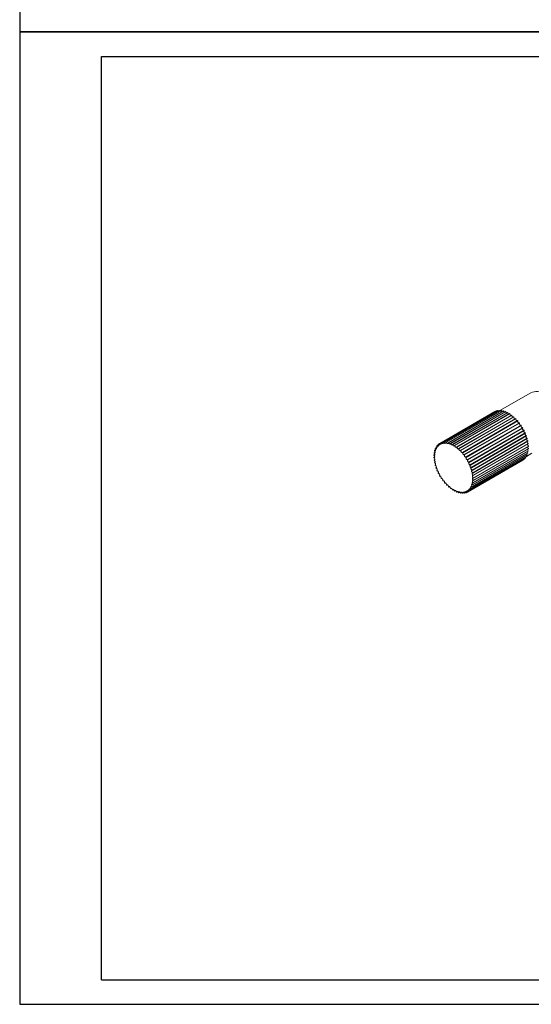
# Model space of a CAD drawing. Header units: millimetres. Extents: x 15687 to 16129, y 526 to 1151.
# Tile 1 of 6: x 15687 to 15852, y 526 to 843. Entities that reach past the tile are written whole.
import ezdxf

# ---------------------------------------------------------------- set-up
doc = ezdxf.new("R2010")
doc.units = ezdxf.units.MM
doc.header["$LTSCALE"] = 0.3
doc.layers.add('外框', color=7, linetype='Continuous', lineweight=30)

# ---------------------------------------------------------------- blocks, each defined once
blk = doc.blocks.new('Y')
at = {"lineweight": 30}
for p, q in [((-4136.76, 2009.27), (-3862.74, 2009.27)), ((-4154.44, 2003.97), (-3857.44, 2003.97)), ((-4154.44, 2003.97), (-3857.44, 2003.97))]:
    blk.add_line(p, q, dxfattribs=at)
for points in [[(-3857.44, 2213.99), (-4154.44, 2213.99), (-4154.44, 2003.97)], [(-4136.76, 2009.27), (-4136.76, 2208.69), (-3862.74, 2208.69)]]:
    blk.add_lwpolyline(points, dxfattribs=at)
blk = doc.blocks.new('W')
at = {"lineweight": 30}
for p, q in [((-3857.44, 2213.99), (-3857.44, 2003.97)), ((-3857.44, 2213.99), (-3857.44, 2003.97)), ((-3862.74, 2208.69), (-3862.74, 2009.27))]:
    blk.add_line(p, q, dxfattribs=at)
blk.add_blockref('Y', (0, 0))

msp = doc.modelspace()

# ---------------------------------------------------------------- linework, layer by layer
at = {"color": 7, "linetype": 'Continuous', "lineweight": 15}
for p, q in [((15851.384, 722.759), (15841.489, 717.047)), ((15839.821, 716.661), (15822.143, 706.456)), ((15839.856, 716.681), (15822.178, 706.476)), ((15840.276, 716.875), (15822.599, 706.67)), ((15840.355, 716.903), (15822.677, 706.698)), ((15840.812, 717.023), (15823.135, 706.818)), ((15840.897, 717.038), (15823.219, 706.833)), ((15841.386, 717.082), (15823.709, 706.876)), ((15841.476, 717.083), (15823.798, 706.877)), ((15841.993, 717.05), (15824.315, 706.845)), ((15842.087, 717.037), (15824.409, 706.832)), ((15842.625, 716.929), (15824.947, 706.724)), ((15842.722, 716.903), (15825.044, 706.697)), ((15843.275, 716.719), (15825.597, 706.514)), ((15843.375, 716.68), (15825.697, 706.475)), ((15843.937, 716.423), (15826.259, 706.218)), ((15844.038, 716.371), (15826.36, 706.166)), ((15844.603, 716.045), (15826.925, 705.84)), ((15844.704, 715.981), (15827.026, 705.776)), ((15845.266, 715.588), (15827.589, 705.383)), ((15845.366, 715.512), (15827.688, 705.307)), ((15845.919, 715.057), (15828.241, 704.852)), ((15846.016, 714.971), (15828.338, 704.766)), ((15839.877, 716.645), (15839.856, 716.681)), ((15840.419, 716.796), (15840.355, 716.903)), ((15846.554, 714.459), (15828.876, 704.253)), ((15846.648, 714.363), (15828.97, 704.157)), ((15847.165, 713.799), (15829.487, 703.594)), ((15847.254, 713.694), (15829.577, 703.489)), ((15847.744, 713.085), (15830.066, 702.88)), ((15847.829, 712.973), (15830.151, 702.768)), ((15848.286, 712.325), (15830.608, 702.12)), ((15848.364, 712.206), (15830.687, 702.001)), ((15848.785, 711.527), (15831.107, 701.322)), ((15848.856, 711.403), (15831.178, 701.198)), ((15849.234, 710.7), (15831.557, 700.495)), ((15849.298, 710.573), (15831.62, 700.368)), ((15849.63, 709.852), (15831.952, 699.647)), ((15849.685, 709.723), (15832.007, 699.518)), ((15849.968, 708.994), (15832.29, 698.789)), ((15850.013, 708.864), (15832.336, 698.659)), ((15821.379, 705.531), (15820.995, 705.31)), ((15821.727, 706.005), (15821.333, 705.778)), ((15822.128, 706.398), (15821.729, 706.168)), ((15850.243, 708.135), (15832.566, 697.93)), ((15850.28, 708.006), (15832.602, 697.801)), ((15850.454, 707.284), (15832.777, 697.079)), ((15850.48, 707.156), (15832.803, 696.951)), ((15850.598, 706.45), (15832.92, 696.244)), ((15850.614, 706.326), (15832.936, 696.121)), ((15850.673, 705.642), (15832.995, 695.437)), ((15850.678, 705.523), (15833, 695.318)), ((15820.562, 702.165), (15820.285, 702.005)), ((15820.596, 702.947), (15820.29, 702.771)), ((15820.696, 703.683), (15820.365, 703.492)), ((15820.861, 704.364), (15820.509, 704.161)), ((15821.09, 704.982), (15820.72, 704.769)), ((15849.968, 702.218), (15832.29, 692.013)), ((15850.013, 702.296), (15832.336, 692.091)), ((15850.243, 702.759), (15832.566, 692.554)), ((15850.28, 702.847), (15832.602, 692.642)), ((15850.454, 703.367), (15832.777, 693.162)), ((15850.48, 703.465), (15832.803, 693.26)), ((15850.598, 704.036), (15832.92, 693.83)), ((15850.614, 704.141), (15832.936, 693.936)), ((15850.673, 704.757), (15832.995, 694.552)), ((15850.678, 704.87), (15833, 694.665)), ((15849.989, 702.324), (15851.745, 703.338)), ((15820.594, 701.344), (15820.349, 701.202)), ((15820.693, 700.493), (15820.483, 700.372)), ((15820.857, 699.623), (15820.684, 699.522)), ((15831.142, 690.867), (15848.82, 701.072)), ((15848.856, 701.093), (15831.178, 690.888)), ((15849.234, 701.36), (15831.557, 691.155)), ((15849.298, 701.414), (15831.62, 691.209)), ((15849.63, 701.75), (15831.952, 691.545)), ((15849.685, 701.816), (15832.007, 691.611)), ((15848.856, 701.093), (15848.835, 701.13)), ((15849.298, 701.414), (15849.236, 701.523)), ((15821.085, 698.741), (15820.95, 698.664)), ((15821.373, 697.859), (15821.278, 697.805)), ((15821.719, 696.986), (15821.665, 696.955)), ((15822.119, 696.131), (15822.107, 696.125)), ((15822.191, 696.008), (15822.178, 696.001)), ((15822.731, 695.234), (15822.677, 695.203)), ((15823.314, 694.498), (15823.219, 694.443)), ((15823.934, 693.807), (15823.798, 693.729)), ((15824.583, 693.17), (15824.409, 693.069)), ((15825.255, 692.592), (15825.044, 692.471)), ((15825.942, 692.081), (15825.697, 691.94)), ((15826.636, 691.643), (15826.36, 691.483)), ((15827.331, 691.281), (15827.026, 691.105)), ((15828.019, 691), (15827.688, 690.809)), ((15828.691, 690.803), (15828.338, 690.599)), ((15829.34, 690.692), (15828.97, 690.478)), ((15829.961, 690.668), (15829.577, 690.446)), ((15830.545, 690.732), (15830.151, 690.505)), ((15831.086, 690.883), (15830.687, 690.653))]:
    msp.add_line(p, q, dxfattribs=at)
at = {"color": 7, "linetype": 'Continuous', "lineweight": 15, "flags": 128}
for points in [[(15841.002, 716.86), (15840.97, 716.903), (15840.897, 717.038)], [(15841.623, 716.836), (15841.541, 716.944), (15841.476, 717.083)], [(15847.649, 713.03), (15847.573, 713.037), (15847.464, 713.093), (15847.361, 713.193), (15847.279, 713.323), (15847.23, 713.463), (15847.221, 713.593), (15847.254, 713.694)], [(15848.232, 712.294), (15848.205, 712.288), (15848.102, 712.306), (15847.993, 712.374), (15847.895, 712.484), (15847.821, 712.619), (15847.782, 712.759), (15847.785, 712.883), (15847.829, 712.973)], [(15848.773, 711.52), (15848.696, 711.505), (15848.59, 711.536), (15848.483, 711.618), (15848.389, 711.736), (15848.324, 711.874), (15848.296, 712.012), (15848.311, 712.128), (15848.364, 712.206)], [(15849.234, 710.7), (15849.14, 710.692), (15849.032, 710.738), (15848.927, 710.831), (15848.84, 710.956), (15848.784, 711.097), (15848.767, 711.23), (15848.792, 711.338), (15848.844, 711.396)], [(15849.63, 709.852), (15849.53, 709.86), (15849.422, 709.919), (15849.32, 710.022), (15849.24, 710.154), (15849.194, 710.294), (15849.189, 710.423), (15849.225, 710.521), (15849.244, 710.542)], [(15849.968, 708.994), (15849.864, 709.016), (15849.756, 709.089), (15849.658, 709.201), (15849.587, 709.337), (15849.552, 709.477), (15849.558, 709.599), (15849.59, 709.668)], [(15850.243, 708.135), (15850.137, 708.171), (15850.03, 708.256), (15849.938, 708.377), (15849.876, 708.516), (15849.851, 708.652), (15849.869, 708.766), (15849.878, 708.787)], [(15820.995, 705.31), (15821.099, 705.212), (15821.208, 705.159), (15821.305, 705.159), (15821.376, 705.213), (15821.412, 705.311), (15821.405, 705.44), (15821.359, 705.581), (15821.278, 705.712)], [(15821.333, 705.778), (15821.433, 705.67), (15821.542, 705.604), (15821.643, 705.59), (15821.723, 705.629), (15821.769, 705.717), (15821.774, 705.839), (15821.738, 705.979), (15821.665, 706.114)], [(15821.729, 706.168), (15821.823, 706.051), (15821.931, 705.973), (15822.037, 705.944), (15822.124, 705.969), (15822.179, 706.045), (15822.196, 706.159), (15822.171, 706.296), (15822.107, 706.435)], [(15822.178, 706.476), (15822.267, 706.352), (15822.373, 706.261), (15822.48, 706.218), (15822.574, 706.229), (15822.639, 706.292), (15822.667, 706.397), (15822.653, 706.53), (15822.599, 706.67)], [(15822.677, 706.698), (15822.758, 706.568), (15822.861, 706.467), (15822.97, 706.41), (15823.068, 706.406), (15823.142, 706.455), (15823.181, 706.551), (15823.178, 706.678), (15823.135, 706.818)], [(15823.219, 706.833), (15823.292, 706.697), (15823.391, 706.587), (15823.499, 706.517), (15823.602, 706.498), (15823.684, 706.533), (15823.733, 706.617), (15823.742, 706.738), (15823.709, 706.876)], [(15823.798, 706.877), (15823.863, 706.739), (15823.956, 706.62), (15824.063, 706.538), (15824.169, 706.504), (15824.258, 706.525), (15824.317, 706.597), (15824.337, 706.709), (15824.315, 706.845)], [(15824.409, 706.832), (15824.464, 706.692), (15824.551, 706.566), (15824.656, 706.472), (15824.764, 706.425), (15824.859, 706.431), (15824.927, 706.49), (15824.958, 706.592), (15824.947, 706.724)], [(15825.044, 706.697), (15825.089, 706.557), (15825.168, 706.425), (15825.27, 706.321), (15825.378, 706.26), (15825.478, 706.252), (15825.555, 706.297), (15825.597, 706.389), (15825.597, 706.514)], [(15825.697, 706.475), (15825.731, 706.336), (15825.802, 706.199), (15825.899, 706.086), (15826.007, 706.012), (15826.111, 705.989), (15826.195, 706.02), (15826.247, 706.1), (15826.259, 706.218)], [(15826.36, 706.166), (15826.383, 706.03), (15826.445, 705.891), (15826.536, 705.77), (15826.643, 705.684), (15826.75, 705.646), (15826.84, 705.663), (15826.902, 705.731), (15826.925, 705.84)], [(15827.026, 705.776), (15827.038, 705.644), (15827.09, 705.503), (15827.174, 705.375), (15827.278, 705.278), (15827.387, 705.227), (15827.483, 705.229), (15827.554, 705.283), (15827.589, 705.383)], [(15827.688, 705.307), (15827.689, 705.181), (15827.73, 705.041), (15827.807, 704.907), (15827.907, 704.8), (15828.016, 704.736), (15828.117, 704.723), (15828.196, 704.763), (15828.241, 704.852)], [(15820.285, 702.005), (15820.391, 701.971), (15820.481, 701.99), (15820.541, 702.061), (15820.562, 702.172), (15820.541, 702.307), (15820.481, 702.447), (15820.391, 702.57), (15820.285, 702.658)], [(15820.29, 702.771), (15820.398, 702.723), (15820.494, 702.728), (15820.563, 702.785), (15820.595, 702.887), (15820.585, 703.018), (15820.535, 703.158), (15820.453, 703.287), (15820.349, 703.387)], [(15820.365, 703.492), (15820.474, 703.43), (15820.575, 703.421), (15820.652, 703.464), (15820.694, 703.555), (15820.696, 703.68), (15820.657, 703.82), (15820.582, 703.954), (15820.483, 704.063)], [(15820.509, 704.161), (15820.617, 704.086), (15820.721, 704.061), (15820.806, 704.091), (15820.859, 704.17), (15820.872, 704.287), (15820.844, 704.425), (15820.777, 704.563), (15820.684, 704.681)], [(15820.72, 704.769), (15820.826, 704.682), (15820.933, 704.643), (15821.025, 704.658), (15821.087, 704.725), (15821.112, 704.833), (15821.094, 704.967), (15821.037, 705.107), (15820.95, 705.232)], [(15828.338, 704.766), (15828.328, 704.647), (15828.359, 704.508), (15828.427, 704.371), (15828.522, 704.255), (15828.63, 704.178), (15828.735, 704.15), (15828.821, 704.177), (15828.876, 704.253)], [(15828.97, 704.157), (15828.948, 704.047), (15828.968, 703.912), (15829.027, 703.772), (15829.116, 703.649), (15829.222, 703.559), (15829.33, 703.518), (15829.422, 703.53), (15829.487, 703.594)], [(15829.577, 703.489), (15829.544, 703.388), (15829.552, 703.258), (15829.601, 703.118), (15829.683, 702.988), (15829.786, 702.887), (15829.895, 702.832), (15829.993, 702.829), (15830.066, 702.88)], [(15830.151, 702.768), (15830.107, 702.678), (15830.105, 702.554), (15830.143, 702.414), (15830.217, 702.279), (15830.316, 702.169), (15830.425, 702.1), (15830.527, 702.083), (15830.608, 702.12)], [(15850.013, 702.296), (15849.926, 702.421), (15849.873, 702.546)], [(15820.349, 701.202), (15820.453, 701.182), (15820.535, 701.216), (15820.585, 701.299), (15820.595, 701.419), (15820.563, 701.557), (15820.494, 701.694), (15820.398, 701.81), (15820.29, 701.886)], [(15820.483, 700.372), (15820.582, 700.366), (15820.657, 700.414), (15820.696, 700.509), (15820.694, 700.635), (15820.652, 700.775), (15820.575, 700.909), (15820.474, 701.015), (15820.365, 701.078)], [(15820.684, 699.522), (15820.777, 699.532), (15820.844, 699.593), (15820.872, 699.698), (15820.859, 699.83), (15820.806, 699.971), (15820.721, 700.098), (15820.617, 700.194), (15820.509, 700.244)], [(15820.95, 698.664), (15821.037, 698.687), (15821.094, 698.762), (15821.112, 698.876), (15821.087, 699.012), (15821.025, 699.151), (15820.933, 699.272), (15820.826, 699.357), (15820.72, 699.393)], [(15830.687, 702.001), (15830.633, 701.923), (15830.619, 701.807), (15830.646, 701.669), (15830.712, 701.531), (15830.805, 701.413), (15830.913, 701.331), (15831.019, 701.299), (15831.107, 701.322)], [(15831.178, 701.198), (15831.115, 701.133), (15831.089, 701.025), (15831.106, 700.891), (15831.162, 700.751), (15831.249, 700.626), (15831.354, 700.533), (15831.462, 700.487), (15831.557, 700.495)], [(15831.62, 700.368), (15831.548, 700.315), (15831.511, 700.218), (15831.517, 700.089), (15831.562, 699.949), (15831.642, 699.817), (15831.744, 699.714), (15831.853, 699.655), (15831.952, 699.647)], [(15832.007, 699.518), (15831.927, 699.48), (15831.88, 699.393), (15831.874, 699.272), (15831.909, 699.132), (15831.981, 698.996), (15832.078, 698.884), (15832.186, 698.811), (15832.29, 698.789)], [(15849.685, 701.816), (15849.605, 701.947), (15849.584, 701.997)], [(15821.278, 697.805), (15821.359, 697.843), (15821.405, 697.929), (15821.412, 698.051), (15821.376, 698.191), (15821.305, 698.327), (15821.208, 698.439), (15821.099, 698.512), (15820.995, 698.534)], [(15821.665, 696.955), (15821.738, 697.007), (15821.774, 697.105), (15821.769, 697.234), (15821.723, 697.374), (15821.643, 697.506), (15821.542, 697.609), (15821.433, 697.668), (15821.333, 697.676)], [(15822.107, 696.125), (15822.171, 696.19), (15822.196, 696.298), (15822.179, 696.431), (15822.124, 696.571), (15822.037, 696.697), (15821.931, 696.79), (15821.823, 696.836), (15821.729, 696.828)], [(15822.599, 695.322), (15822.653, 695.4), (15822.667, 695.516), (15822.639, 695.654), (15822.574, 695.792), (15822.48, 695.91), (15822.373, 695.992), (15822.267, 696.023), (15822.178, 696.001)], [(15832.336, 698.659), (15832.248, 698.635), (15832.191, 698.561), (15832.174, 698.447), (15832.198, 698.311), (15832.261, 698.172), (15832.352, 698.051), (15832.459, 697.966), (15832.566, 697.93)], [(15832.602, 697.801), (15832.508, 697.791), (15832.442, 697.73), (15832.413, 697.625), (15832.426, 697.493), (15832.479, 697.352), (15832.564, 697.225), (15832.668, 697.129), (15832.777, 697.079)], [(15832.803, 696.951), (15832.704, 696.957), (15832.629, 696.909), (15832.589, 696.814), (15832.591, 696.688), (15832.634, 696.547), (15832.711, 696.414), (15832.811, 696.308), (15832.92, 696.244)], [(15832.936, 696.121), (15832.833, 696.141), (15832.75, 696.107), (15832.7, 696.024), (15832.691, 695.904), (15832.723, 695.766), (15832.791, 695.629), (15832.887, 695.513), (15832.995, 695.437)], [(15823.135, 694.555), (15823.178, 694.645), (15823.181, 694.769), (15823.142, 694.909), (15823.068, 695.044), (15822.97, 695.154), (15822.861, 695.222), (15822.758, 695.24), (15822.677, 695.203)], [(15823.709, 693.834), (15823.742, 693.935), (15823.733, 694.065), (15823.684, 694.205), (15823.602, 694.335), (15823.499, 694.435), (15823.391, 694.491), (15823.292, 694.494), (15823.219, 694.443)], [(15824.315, 693.165), (15824.337, 693.276), (15824.317, 693.411), (15824.258, 693.551), (15824.169, 693.674), (15824.063, 693.763), (15823.956, 693.805), (15823.863, 693.793), (15823.798, 693.729)], [(15824.947, 692.557), (15824.958, 692.676), (15824.927, 692.814), (15824.859, 692.952), (15824.764, 693.068), (15824.656, 693.145), (15824.551, 693.173), (15824.464, 693.146), (15824.409, 693.069)], [(15832.566, 692.554), (15832.459, 692.641), (15832.352, 692.68), (15832.261, 692.665), (15832.198, 692.598), (15832.174, 692.49), (15832.191, 692.356), (15832.248, 692.216), (15832.336, 692.091)], [(15832.777, 693.162), (15832.668, 693.237), (15832.564, 693.262), (15832.479, 693.232), (15832.426, 693.153), (15832.413, 693.036), (15832.442, 692.898), (15832.508, 692.76), (15832.602, 692.642)], [(15832.92, 693.83), (15832.811, 693.893), (15832.711, 693.902), (15832.634, 693.859), (15832.591, 693.768), (15832.589, 693.643), (15832.629, 693.503), (15832.704, 693.369), (15832.803, 693.26)], [(15832.995, 694.552), (15832.887, 694.6), (15832.791, 694.595), (15832.723, 694.538), (15832.691, 694.436), (15832.7, 694.305), (15832.75, 694.165), (15832.833, 694.035), (15832.936, 693.936)], [(15833, 695.318), (15832.894, 695.352), (15832.804, 695.333), (15832.745, 695.262), (15832.724, 695.151), (15832.745, 695.015), (15832.804, 694.876), (15832.894, 694.753), (15833, 694.665)], [(15825.597, 692.016), (15825.597, 692.142), (15825.555, 692.282), (15825.478, 692.415), (15825.378, 692.523), (15825.27, 692.587), (15825.168, 692.6), (15825.089, 692.559), (15825.044, 692.471)], [(15826.259, 691.547), (15826.247, 691.679), (15826.195, 691.819), (15826.111, 691.948), (15826.007, 692.045), (15825.899, 692.096), (15825.802, 692.094), (15825.731, 692.04), (15825.697, 691.94)], [(15826.925, 691.157), (15826.902, 691.293), (15826.84, 691.432), (15826.75, 691.553), (15826.643, 691.639), (15826.536, 691.677), (15826.445, 691.66), (15826.383, 691.592), (15826.36, 691.483)], [(15827.589, 690.848), (15827.554, 690.987), (15827.483, 691.124), (15827.387, 691.237), (15827.278, 691.311), (15827.174, 691.334), (15827.09, 691.303), (15827.038, 691.223), (15827.026, 691.105)], [(15828.241, 690.625), (15828.196, 690.766), (15828.117, 690.898), (15828.016, 691.002), (15827.907, 691.063), (15827.807, 691.071), (15827.73, 691.026), (15827.689, 690.934), (15827.688, 690.809)], [(15828.876, 690.491), (15828.821, 690.631), (15828.735, 690.757), (15828.63, 690.851), (15828.522, 690.898), (15828.427, 690.892), (15828.359, 690.833), (15828.328, 690.731), (15828.338, 690.599)], [(15829.487, 690.445), (15829.422, 690.584), (15829.33, 690.703), (15829.222, 690.785), (15829.116, 690.818), (15829.027, 690.798), (15828.968, 690.726), (15828.948, 690.614), (15828.97, 690.478)], [(15830.066, 690.49), (15829.993, 690.625), (15829.895, 690.736), (15829.786, 690.806), (15829.683, 690.825), (15829.601, 690.789), (15829.552, 690.705), (15829.544, 690.585), (15829.577, 690.446)], [(15830.608, 690.625), (15830.527, 690.755), (15830.425, 690.856), (15830.316, 690.913), (15830.217, 690.917), (15830.143, 690.868), (15830.105, 690.772), (15830.107, 690.645), (15830.151, 690.505)], [(15831.107, 690.847), (15831.019, 690.971), (15830.913, 691.061), (15830.805, 691.105), (15830.712, 691.094), (15830.646, 691.031), (15830.619, 690.926), (15830.633, 690.793), (15830.687, 690.653)], [(15831.557, 691.155), (15831.462, 691.272), (15831.354, 691.35), (15831.249, 691.379), (15831.162, 691.354), (15831.106, 691.278), (15831.089, 691.164), (15831.115, 691.027), (15831.178, 690.888)], [(15831.952, 691.545), (15831.853, 691.653), (15831.744, 691.719), (15831.642, 691.733), (15831.562, 691.694), (15831.517, 691.606), (15831.511, 691.484), (15831.548, 691.344), (15831.62, 691.209)], [(15832.29, 692.013), (15832.186, 692.111), (15832.078, 692.164), (15831.981, 692.163), (15831.909, 692.11), (15831.874, 692.012), (15831.88, 691.883), (15831.927, 691.742), (15832.007, 691.611)]]:
    msp.add_lwpolyline(points, dxfattribs=at)
at = {"color": 7, "linetype": 'Continuous', "lineweight": 15}
for centre, radius, start, end in [((15853.152, 718.945), 4.204, 53.82361, 114.86593), ((15841.373, 713.935), 3.138, 108.93036, 110.44791), ((15841.429, 713.702), 3.378, 99.06822, 100.52198), ((15841.475, 713.166), 3.916, 89.9803, 91.29306), ((15841.428, 712.478), 4.607, 81.776, 82.95568), ((15842.726, 717.206), 0.661, 194.78751, 226.67734), ((15841.251, 711.604), 5.499, 74.48089, 75.53008), ((15843.361, 717.029), 0.651, 191.19073, 230.27454), ((15840.902, 710.556), 6.604, 68.01196, 68.93951), ((15843.999, 716.758), 0.629, 187.14172, 234.32322), ((15840.39, 709.436), 7.837, 62.25736, 63.08499), ((15844.637, 716.399), 0.6, 182.60119, 238.86389), ((15839.724, 708.283), 9.168, 57.09757, 57.843), ((15845.288, 715.967), 0.585, 178.61638, 242.84885), ((15838.948, 707.173), 10.523, 52.41867, 53.09891), ((15845.91, 715.446), 0.549, 173.06071, 248.40458), ((15838.084, 706.123), 11.883, 48.12279, 48.74962), ((15846.538, 714.867), 0.532, 168.72362, 252.74156), ((15837.295, 705.292), 13.03, 44.12222, 44.71292), ((15847.142, 714.222), 0.513, 164.08843, 257.37678), ((15836.502, 704.561), 14.108, 40.34525, 40.90486), ((15835.835, 704.024), 14.964, 36.72871, 37.26607), ((15835.375, 703.703), 15.525, 33.21065, 33.7343), ((15835.238, 703.623), 15.684, 29.74049, 30.26073), ((15835.461, 703.745), 15.43, 26.26419, 26.79107), ((15835.974, 703.978), 14.866, 22.73416, 23.27508), ((15836.763, 704.277), 14.022, 19.09396, 19.65705), ((15824.304, 703.298), 3.872, 148.70706, 150.035), ((15823.873, 703.607), 3.341, 139.48099, 140.95104), ((15823.704, 703.776), 3.102, 129.5534, 131.08877), ((15823.635, 703.871), 2.985, 119.21795, 120.79648), ((15823.695, 703.73), 3.138, 108.93036, 110.44791), ((15823.751, 703.497), 3.378, 99.06822, 100.52198), ((15823.797, 702.961), 3.916, 89.9803, 91.29306), ((15823.75, 702.273), 4.607, 81.776, 82.95568), ((15823.573, 701.399), 5.499, 74.48089, 75.53008), ((15823.224, 700.351), 6.604, 68.01196, 68.93951), ((15822.712, 699.231), 7.837, 62.25736, 63.08499), ((15822.046, 698.078), 9.168, 57.09757, 57.843), ((15821.27, 696.967), 10.523, 52.41867, 53.09891), ((15850.625, 707.788), 0.532, 167.24616, 251.27753), ((15837.631, 704.548), 13.112, 15.29041, 15.87739), ((15850.813, 706.955), 0.549, 171.58192, 246.94202), ((15850.95, 706.153), 0.582, 176.95153, 241.57263), ((15850.995, 705.372), 0.594, 180.8264, 237.69797), ((15839.01, 704.875), 11.695, 11.24604, 11.88296), ((15840.337, 705.083), 10.351, 6.89712, 7.5887), ((15841.541, 705.178), 9.144, 2.16016, 2.90761), ((15828.061, 702.353), 7.782, 176.91588, 177.74933), ((15826.831, 702.475), 6.545, 171.06027, 171.99634), ((15825.805, 702.689), 5.497, 164.47657, 165.52623), ((15824.972, 702.968), 4.617, 157.05074, 158.22784), ((15820.406, 695.918), 11.883, 48.12279, 48.74962), ((15819.617, 695.086), 13.03, 44.12222, 44.71292), ((15818.824, 694.355), 14.108, 40.34525, 40.90486), ((15818.157, 693.818), 14.964, 36.72871, 37.26607), ((15846.66, 704.229), 3.871, 328.70664, 330.03493), ((15850.745, 703.316), 0.661, 193.30901, 225.21486), ((15845.994, 704.559), 4.615, 337.05043, 338.22815), ((15850.909, 703.955), 0.651, 189.71503, 228.80887), ((15850.993, 704.643), 0.629, 185.66613, 232.85771), ((15845.213, 704.824), 5.44, 344.47104, 345.53176), ((15844.19, 705.044), 6.487, 351.05606, 352.00043), ((15842.872, 705.177), 7.812, 356.91473, 357.74501), ((15829.379, 702.347), 9.1, 182.15591, 182.90693), ((15830.715, 702.457), 10.441, 186.90014, 187.58577), ((15832.09, 702.68), 11.834, 191.24978, 191.87921), ((15833.325, 702.978), 13.105, 195.29025, 195.87754), ((15817.697, 693.498), 15.525, 33.21065, 33.7343), ((15817.56, 693.418), 15.684, 29.74049, 30.26073), ((15817.783, 693.54), 15.43, 26.26419, 26.79107), ((15818.296, 693.773), 14.866, 22.73416, 23.27508), ((15847.314, 703.68), 3.012, 299.22181, 300.78619), ((15847.264, 703.746), 3.094, 309.55194, 311.09103), ((15847.053, 703.952), 3.39, 319.48793, 320.93675), ((15834.197, 703.249), 14.019, 199.09399, 199.65723), ((15834.821, 703.478), 14.683, 202.72917, 203.27684), ((15835.469, 703.767), 15.393, 206.26341, 206.79157), ((15835.538, 703.796), 15.467, 209.73548, 210.26299), ((15819.085, 694.072), 14.022, 19.09396, 19.65705), ((15819.954, 694.343), 13.112, 15.29041, 15.87739), ((15821.332, 694.67), 11.695, 11.24604, 11.88296), ((15822.66, 694.877), 10.351, 6.89712, 7.5887), ((15835.61, 703.839), 15.551, 213.21092, 213.73369), ((15835.048, 703.444), 14.864, 216.72593, 217.26691), ((15834.53, 703.026), 14.198, 220.34702, 220.90309), ((15833.725, 702.292), 13.109, 224.12378, 224.71091), ((15827.535, 694.619), 5.44, 344.47104, 345.53176), ((15826.512, 694.839), 6.487, 351.05606, 352.00043), ((15823.863, 694.973), 9.144, 2.16016, 2.90761), ((15825.195, 694.972), 7.812, 356.91473, 357.74501), ((15832.856, 701.378), 11.848, 228.12171, 228.75038), ((15832.019, 700.36), 10.529, 232.41872, 233.09858), ((15831.236, 699.24), 9.162, 237.09717, 237.84309), ((15830.571, 698.088), 7.831, 242.25726, 243.08543), ((15830.056, 696.959), 6.59, 248.01112, 248.94073), ((15829.721, 695.954), 5.53, 254.4823, 255.52562), ((15829.534, 695.04), 4.597, 261.7751, 262.95749), ((15829.488, 694.345), 3.899, 269.97742, 271.29593), ((15829.528, 693.863), 3.415, 279.07361, 280.51139), ((15829.6, 693.565), 3.109, 288.92366, 290.4556), ((15829.637, 693.475), 3.012, 299.22181, 300.78619), ((15829.586, 693.541), 3.094, 309.55194, 311.09103), ((15829.375, 693.747), 3.39, 319.48793, 320.93675), ((15828.982, 694.024), 3.871, 328.70664, 330.03493), ((15828.316, 694.354), 4.615, 337.05043, 338.22815)]:
    msp.add_arc(centre, radius, start, end, dxfattribs=at)

# ---------------------------------------------------------------- block references
at = {"layer": '外框', "lineweight": 25, "xscale": 1.487159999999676, "yscale": 1.487160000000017, "zscale": 1.48716}
for p in [(21865.707, -2141.582), (21865.707, -2453.918)]:
    msp.add_blockref('W', p, dxfattribs=at)

doc.saveas('drawing.dxf')
